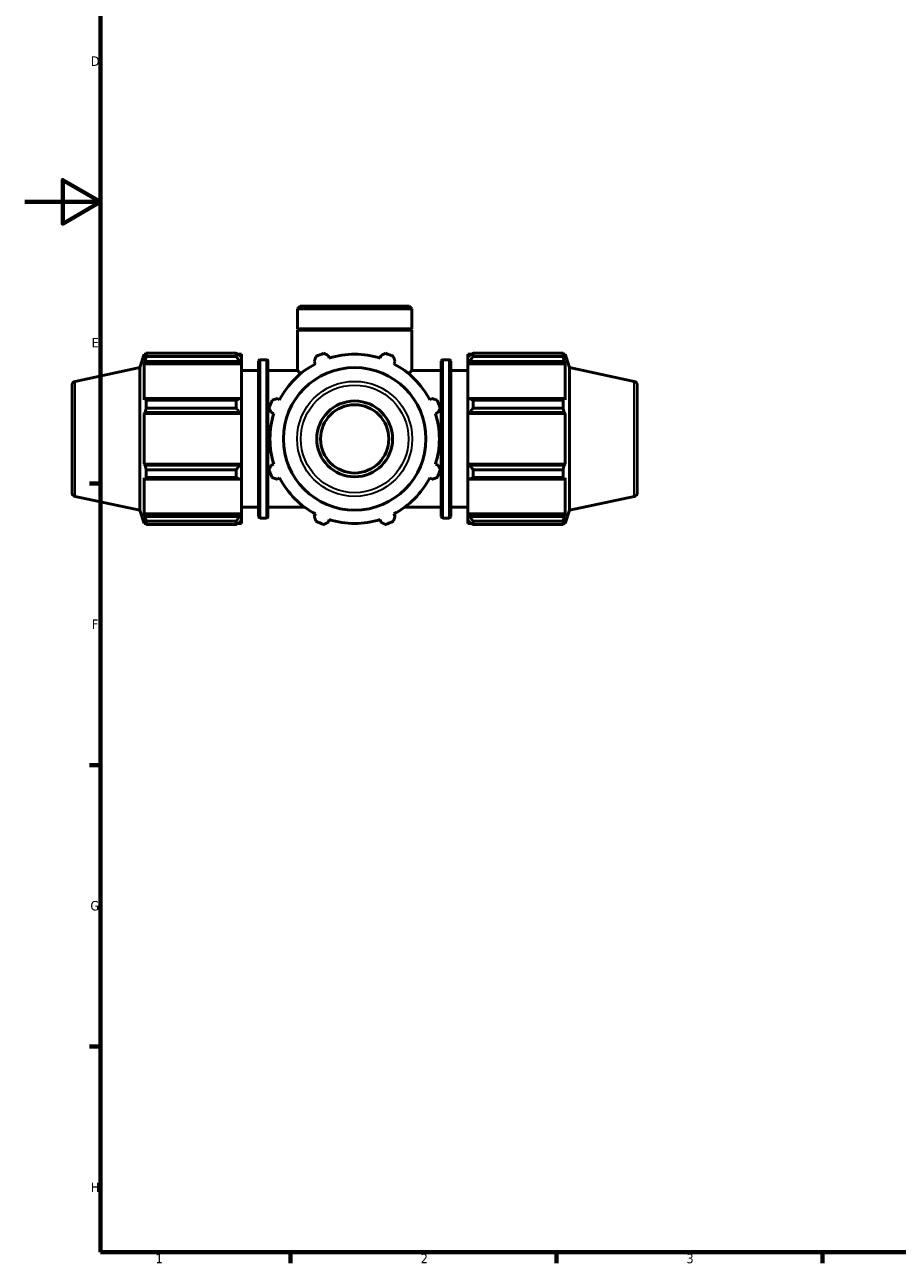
# Model space of a CAD drawing. Header units: millimetres. Extents: x 0 to 931, y -39 to 718.
# Tile 1 of 7: x 0 to 230, y 17 to 344. Entities that reach past the tile are written whole.
import ezdxf

# ---------------------------------------------------------------- set-up
doc = ezdxf.new("R2010")
doc.units = ezdxf.units.MM
for name, color, linetype, lineweight in [('Border (ISO)', 7, 'Continuous', 70), ('Visible (ISO)', 7, 'Continuous', 50), ('Visible Narrow (ISO)', 7, 'Continuous', 35)]:
    doc.layers.add(name, color=color, linetype=linetype, lineweight=lineweight)
doc.styles.add('Note Text (ISO)', font='tahoma.ttf')

# ---------------------------------------------------------------- blocks, each defined once
blk = doc.blocks.new('Borders Default Border')
at = {"layer": 'Border (ISO)'}
for p, q in [((20, 222.75), (17.1, 222.75)), ((20, 148.5), (17.1, 148.5)), ((20, 74.25), (17.1, 74.25)), ((70.08, 20), (70.08, 17.1)), ((140.17, 20), (140.17, 17.1)), ((210.25, 20), (210.25, 17.1))]:
    blk.add_line(p, q, dxfattribs=at)
at = {"layer": 'Border (ISO)', "flags": 128}
for points in [[(20, 20), (20, 574), (821, 574), (821, 20), (20, 20)], [(0, 297), (20, 297), (10, 302.77), (10, 291.23), (20, 297)]]:
    blk.add_lwpolyline(points, dxfattribs=at)
at = {"layer": 'Border (ISO)', "color": 232, "true_color": 0xca0064, "char_height": 2.5, "attachment_point": 7, "style": 'Note Text (ISO)'}
for s, insert in [('D', (17.43, 332.88)), ('E', (17.64, 258.63)), ('F', (17.7, 184.38)), ('G', (17.31, 110.08)), ('H', (17.44, 35.88)), ('1', (34.48, 17.1)), ('2', (104.37, 17.1)), ('3', (174.43, 17.05))]:
    blk.add_mtext(s, dxfattribs=dict(at, insert=insert))

msp = doc.modelspace()

# ---------------------------------------------------------------- linework, layer by layer
at = {"layer": 'Visible (ISO)'}
for p, q in [((72.6089, 269.5132), (71.8854, 268.7897)), ((102.0317, 268.7897), (71.8854, 268.7897)), ((71.8854, 263.5132), (71.8854, 268.7897)), ((72.6089, 269.5132), (101.3082, 269.5132)), ((101.3082, 269.5132), (102.0317, 268.7897)), ((102.0317, 263.5132), (102.0317, 268.7897)), ((102.0317, 263.5132), (71.8854, 263.5132)), ((72.1854, 263.2132), (71.8854, 263.5132)), ((102.0317, 263.2132), (71.8854, 263.2132)), ((71.8854, 252.5132), (71.8854, 263.2132)), ((101.7317, 263.2132), (102.0317, 263.5132)), ((102.0317, 252.5132), (102.0317, 263.2132)), ((30.3385, 253.3137), (31.4821, 256.8332)), ((31.4821, 256.8332), (31.4821, 255.8002)), ((31.4821, 256.8332), (31.892, 256.8332)), ((31.716, 256.4868), (31.4821, 255.8002)), ((31.4821, 254.3113), (31.716, 254.9499)), ((31.716, 254.9499), (56.6785, 254.9499)), ((32.028, 257.0955), (55.7185, 257.0955)), ((32.028, 256.2276), (32.028, 257.0955)), ((55.7185, 256.2276), (32.028, 256.2276)), ((55.7185, 256.2276), (55.7185, 257.0955)), ((56.1368, 256.8332), (57.1585, 256.8332)), ((57.1585, 256.0291), (56.6785, 256.4868)), ((56.6785, 254.9499), (57.1585, 254.5242)), ((57.1585, 256.0291), (57.1585, 256.8332)), ((57.1585, 256.0291), (57.1585, 254.5242)), ((61.6285, 214.0332), (61.6285, 254.9932)), ((62.0285, 255.3932), (63.7119, 255.3932)), ((64.1119, 254.9932), (64.1119, 214.0332)), ((76.3199, 254.9499), (76.6523, 254.3113)), ((80.2468, 255.8002), (80.0303, 256.4868)), ((93.8868, 256.4868), (93.6703, 255.8002)), ((97.2648, 254.3113), (97.5972, 254.9499)), ((109.8052, 214.0332), (109.8052, 254.9932)), ((110.2052, 255.3932), (111.8885, 255.3932)), ((112.2885, 254.9932), (112.2885, 214.0332)), ((116.7585, 256.8332), (116.7585, 256.0291)), ((116.7585, 256.8332), (117.7803, 256.8332)), ((117.2385, 256.4868), (116.7585, 256.0291)), ((116.7585, 254.5242), (116.7585, 256.0291)), ((116.7585, 254.5242), (117.2385, 254.9499)), ((117.2385, 254.9499), (142.201, 254.9499)), ((118.1985, 257.0955), (118.1985, 256.2276)), ((118.1985, 257.0955), (141.8891, 257.0955)), ((141.8891, 256.2276), (118.1985, 256.2276)), ((141.8891, 256.2276), (141.8891, 257.0955)), ((142.025, 256.8332), (142.435, 256.8332)), ((142.435, 255.8002), (142.201, 256.4868)), ((142.201, 254.9499), (142.435, 254.3113)), ((142.435, 255.8002), (142.435, 256.8332)), ((143.5785, 253.3137), (142.435, 256.8332)), ((13.2506, 249.6816), (30.3385, 253.3137)), ((30.3385, 215.7127), (30.3385, 253.3137)), ((31.4821, 254.3113), (31.4821, 244.8194)), ((57.1585, 254.3113), (31.4821, 254.3113)), ((57.1585, 254.5242), (57.1585, 254.3113)), ((57.1585, 244.9302), (57.1585, 254.3113)), ((57.1585, 252.5132), (61.6285, 252.5132)), ((64.1119, 252.5132), (71.8854, 252.5132)), ((102.0317, 252.5132), (109.8052, 252.5132)), ((112.2885, 252.5132), (116.7585, 252.5132)), ((116.7585, 254.3113), (116.7585, 254.5242)), ((116.7585, 254.3113), (142.435, 254.3113)), ((116.7585, 254.3113), (116.7585, 244.9302)), ((142.435, 244.8194), (142.435, 254.3113)), ((143.5785, 215.7127), (143.5785, 253.3137)), ((160.6665, 249.6816), (143.5785, 253.3137)), ((12.4585, 248.7034), (12.4585, 220.323)), ((161.4585, 248.7034), (161.4585, 220.323)), ((31.716, 245.1519), (31.4821, 244.8194)), ((56.6785, 245.1519), (31.716, 245.1519)), ((57.1585, 244.9302), (56.6785, 245.1519)), ((67.1605, 244.8194), (66.5218, 245.1519)), ((107.3953, 245.1519), (106.7566, 244.8194)), ((117.2385, 245.1519), (116.7585, 244.9302)), ((142.201, 245.1519), (117.2385, 245.1519)), ((142.435, 244.8194), (142.201, 245.1519)), ((32.028, 242.6397), (32.028, 244.7349)), ((32.028, 244.7349), (55.7185, 244.7349)), ((55.7185, 242.6397), (32.028, 242.6397)), ((55.7185, 242.6397), (55.7185, 244.7349)), ((57.1585, 244.9302), (57.1585, 241.2971)), ((116.7585, 241.2971), (116.7585, 244.9302)), ((118.1985, 244.7349), (118.1985, 242.6397)), ((118.1985, 244.7349), (141.8891, 244.7349)), ((141.8891, 242.6397), (118.1985, 242.6397)), ((141.8891, 242.6397), (141.8891, 244.7349)), ((31.4821, 241.225), (31.716, 241.4415)), ((57.1585, 241.225), (31.4821, 241.225)), ((31.4821, 241.225), (31.4821, 227.8014)), ((31.716, 241.4415), (56.6785, 241.4415)), ((56.6785, 241.4415), (57.1585, 241.2971)), ((57.1585, 241.2971), (57.1585, 241.225)), ((57.1585, 227.8014), (57.1585, 241.225)), ((64.9849, 241.4415), (65.6716, 241.225)), ((108.2455, 241.225), (108.9322, 241.4415)), ((116.7585, 241.2971), (117.2385, 241.4415)), ((116.7585, 241.225), (116.7585, 241.2971)), ((116.7585, 241.225), (142.435, 241.225)), ((116.7585, 241.225), (116.7585, 227.8014)), ((117.2385, 241.4415), (142.201, 241.4415)), ((142.201, 241.4415), (142.435, 241.225)), ((142.435, 227.8014), (142.435, 241.225)), ((31.716, 227.5849), (31.4821, 227.8014)), ((57.1585, 227.8014), (31.4821, 227.8014)), ((56.6785, 227.5849), (31.716, 227.5849)), ((32.028, 224.2915), (32.028, 226.3866)), ((32.028, 226.3866), (55.7185, 226.3866)), ((55.7185, 224.2915), (55.7185, 226.3866)), ((57.1585, 227.7293), (56.6785, 227.5849)), ((57.1585, 227.8014), (57.1585, 227.7293)), ((57.1585, 227.7293), (57.1585, 224.0961)), ((65.6716, 227.8014), (64.9849, 227.5849)), ((108.9322, 227.5849), (108.2455, 227.8014)), ((116.7585, 227.8014), (142.435, 227.8014)), ((116.7585, 227.7293), (116.7585, 227.8014)), ((117.2385, 227.5849), (116.7585, 227.7293)), ((116.7585, 224.0961), (116.7585, 227.7293)), ((142.201, 227.5849), (117.2385, 227.5849)), ((118.1985, 226.3866), (118.1985, 224.2915)), ((118.1985, 226.3866), (141.8891, 226.3866)), ((141.8891, 224.2915), (141.8891, 226.3866)), ((142.435, 227.8014), (142.201, 227.5849)), ((31.4821, 224.207), (31.716, 223.8745)), ((31.4821, 224.207), (31.4821, 214.7151)), ((31.716, 223.8745), (56.6785, 223.8745)), ((55.7185, 224.2915), (32.028, 224.2915)), ((56.6785, 223.8745), (57.1585, 224.0961)), ((57.1585, 214.7151), (57.1585, 224.0961)), ((66.5218, 223.8745), (67.1605, 224.207)), ((106.7566, 224.207), (107.3953, 223.8745)), ((116.7585, 224.0961), (117.2385, 223.8745)), ((116.7585, 224.0961), (116.7585, 214.7151)), ((117.2385, 223.8745), (142.201, 223.8745)), ((141.8891, 224.2915), (118.1985, 224.2915)), ((142.201, 223.8745), (142.435, 224.207)), ((142.435, 214.7151), (142.435, 224.207)), ((13.2506, 219.3448), (30.3385, 215.7127)), ((160.6665, 219.3448), (143.5785, 215.7127)), ((30.3385, 215.7127), (31.4821, 212.1932)), ((57.1585, 216.5132), (61.6285, 216.5132)), ((64.1119, 216.5132), (73.7607, 216.5132)), ((100.1564, 216.5132), (109.8052, 216.5132)), ((112.2885, 216.5132), (116.7585, 216.5132)), ((143.5785, 215.7127), (142.435, 212.1932)), ((31.716, 214.0765), (31.4821, 214.7151)), ((57.1585, 214.7151), (31.4821, 214.7151)), ((31.4821, 213.2262), (31.716, 212.5396)), ((31.4821, 213.2262), (31.4821, 212.1932)), ((56.6785, 214.0765), (31.716, 214.0765)), ((32.028, 211.9309), (32.028, 212.7988)), ((32.028, 212.7988), (55.7185, 212.7988)), ((55.7185, 211.9309), (55.7185, 212.7988)), ((57.1585, 214.5022), (56.6785, 214.0765)), ((56.6785, 212.5396), (57.1585, 212.9973)), ((57.1585, 214.7151), (57.1585, 214.5022)), ((57.1585, 214.5022), (57.1585, 212.9973)), ((57.1585, 212.1932), (57.1585, 212.9973)), ((62.0285, 213.6332), (63.7119, 213.6332)), ((76.6523, 214.7151), (76.3199, 214.0765)), ((80.0303, 212.5396), (80.2468, 213.2262)), ((93.6703, 213.2262), (93.8868, 212.5396)), ((97.5972, 214.0765), (97.2648, 214.7151)), ((110.2052, 213.6332), (111.8885, 213.6332)), ((116.7585, 214.7151), (142.435, 214.7151)), ((116.7585, 214.5022), (116.7585, 214.7151)), ((117.2385, 214.0765), (116.7585, 214.5022)), ((116.7585, 212.9973), (116.7585, 214.5022)), ((116.7585, 212.9973), (117.2385, 212.5396)), ((116.7585, 212.9973), (116.7585, 212.1932)), ((142.201, 214.0765), (117.2385, 214.0765)), ((118.1985, 212.7988), (118.1985, 211.9309)), ((118.1985, 212.7988), (141.8891, 212.7988)), ((141.8891, 211.9309), (141.8891, 212.7988)), ((142.435, 214.7151), (142.201, 214.0765)), ((142.201, 212.5396), (142.435, 213.2262)), ((142.435, 212.1932), (142.435, 213.2262)), ((31.4821, 212.1932), (31.892, 212.1932)), ((55.7185, 211.9309), (32.028, 211.9309)), ((56.1368, 212.1932), (57.1585, 212.1932)), ((116.7585, 212.1932), (117.7803, 212.1932)), ((141.8891, 211.9309), (118.1985, 211.9309)), ((142.025, 212.1932), (142.435, 212.1932))]:
    msp.add_line(p, q, dxfattribs=at)
for radius in [18.8005, 10, 9]:
    msp.add_circle((86.9585, 234.5132), radius, dxfattribs=at)
for centre, radius, start, end in [((62.0285, 254.9932), 0.4, 90, 180), ((63.7119, 254.9932), 0.4, 0, 90), ((86.9585, 234.5132), 24, 109.791984, 115.208016), ((86.9585, 234.5132), 22.32, 72.5, 107.5), ((86.9585, 234.5132), 24, 64.791984, 70.208016), ((110.2052, 254.9932), 0.4, 90, 180), ((111.8885, 254.9932), 0.4, 0, 90), ((86.9585, 234.5132), 22.32, 117.5, 152.5), ((86.9585, 234.5132), 22.32, 27.5, 62.5), ((13.4585, 248.7034), 1, 102, 180), ((160.4585, 248.7034), 1, 0, 78), ((86.9585, 234.5132), 24, 154.791984, 160.208016), ((86.9585, 234.5132), 24, 19.791984, 25.208016), ((86.9585, 234.5132), 22.32, 162.5, 197.5), ((86.9585, 234.5132), 22.32, 342.5, 17.5), ((86.9585, 234.5132), 24, 199.791984, 205.208016), ((86.9585, 234.5132), 24, 334.791984, 340.208016), ((86.9585, 234.5132), 22.32, 207.5, 242.5), ((86.9585, 234.5132), 22.32, 297.5, 332.5), ((13.4585, 220.323), 1, 180, 258), ((160.4585, 220.323), 1, 282, 0), ((62.0285, 214.0332), 0.4, 180, 270), ((63.7119, 214.0332), 0.4, 270, 0), ((86.9585, 234.5132), 24, 244.791984, 250.208016), ((86.9585, 234.5132), 22.32, 252.5, 287.5), ((86.9585, 234.5132), 24, 289.791984, 295.208016), ((110.2052, 214.0332), 0.4, 180, 270), ((111.8885, 214.0332), 0.4, 270, 0)]:
    msp.add_arc(centre, radius, start, end, dxfattribs=at)
for points, weights in [([(31.716, 256.4868), (31.8658, 256.7849), (32.028, 257.0955)], [1.00484929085, 1.00283111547, 1]), ([(32.028, 256.2276), (31.8658, 255.5757), (31.716, 254.9499)], [1, 1.00283111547, 1.00484929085]), ([(56.6785, 256.4868), (56.2177, 256.7849), (55.7185, 257.0955)], [1.00650388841, 1.01245878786, 1.01761753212]), ([(55.7185, 256.2276), (56.2177, 255.5757), (56.6785, 254.9499)], [1.01761753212, 1.01245878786, 1.00650388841]), ([(76.3199, 254.9499), (76.5241, 255.5757), (76.7368, 256.2276)], [1.00484929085, 1.00283111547, 1]), ([(78.832, 257.0955), (79.4434, 256.7849), (80.0303, 256.4868)], [1, 1.00283111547, 1.00484929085]), ([(93.8868, 256.4868), (94.4737, 256.7849), (95.0851, 257.0955)], [1.00484929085, 1.00283111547, 1]), ([(97.1803, 256.2276), (97.393, 255.5757), (97.5972, 254.9499)], [1, 1.00283111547, 1.00484929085]), ([(118.1985, 257.0955), (117.6993, 256.7849), (117.2385, 256.4868)], [1.01761753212, 1.01245878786, 1.00650388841]), ([(117.2385, 254.9499), (117.6993, 255.5757), (118.1985, 256.2276)], [1.00650388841, 1.01245878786, 1.01761753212]), ([(141.8891, 257.0955), (142.0513, 256.7849), (142.201, 256.4868)], [1, 1.00283111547, 1.00484929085]), ([(142.201, 254.9499), (142.0513, 255.5757), (141.8891, 256.2276)], [1.00484929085, 1.00283111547, 1]), ([(31.716, 245.1519), (31.8658, 244.9477), (32.028, 244.7349)], [1.00484929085, 1.00283111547, 1]), ([(56.6785, 245.1519), (56.2177, 244.9477), (55.7185, 244.7349)], [1.00650388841, 1.01245878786, 1.01761753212]), ([(65.2441, 244.7349), (65.896, 244.9477), (66.5218, 245.1519)], [1, 1.00283111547, 1.00484929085]), ([(107.3953, 245.1519), (108.0211, 244.9477), (108.673, 244.7349)], [1.00484929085, 1.00283111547, 1]), ([(118.1985, 244.7349), (117.6993, 244.9477), (117.2385, 245.1519)], [1.01761753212, 1.01245878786, 1.00650388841]), ([(141.8891, 244.7349), (142.0513, 244.9477), (142.201, 245.1519)], [1, 1.00283111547, 1.00484929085]), ([(32.028, 242.6397), (31.8658, 242.0284), (31.716, 241.4415)], [1, 1.00283111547, 1.00484929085]), ([(55.7185, 242.6397), (56.2177, 242.0284), (56.6785, 241.4415)], [1.01761753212, 1.01245878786, 1.00650388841]), ([(64.9849, 241.4415), (64.6868, 242.0284), (64.3763, 242.6397)], [1.00484929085, 1.00283111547, 1]), ([(109.5408, 242.6397), (109.2303, 242.0284), (108.9322, 241.4415)], [1, 1.00283111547, 1.00484929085]), ([(117.2385, 241.4415), (117.6993, 242.0284), (118.1985, 242.6397)], [1.00650388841, 1.01245878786, 1.01761753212]), ([(142.201, 241.4415), (142.0513, 242.0284), (141.8891, 242.6397)], [1.00484929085, 1.00283111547, 1]), ([(31.716, 227.5849), (31.8658, 226.998), (32.028, 226.3866)], [1.00484929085, 1.00283111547, 1]), ([(56.6785, 227.5849), (56.2177, 226.998), (55.7185, 226.3866)], [1.00650388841, 1.01245878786, 1.01761753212]), ([(64.3763, 226.3866), (64.6868, 226.998), (64.9849, 227.5849)], [1, 1.00283111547, 1.00484929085]), ([(108.9322, 227.5849), (109.2303, 226.998), (109.5408, 226.3866)], [1.00484929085, 1.00283111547, 1]), ([(118.1985, 226.3866), (117.6993, 226.998), (117.2385, 227.5849)], [1.01761753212, 1.01245878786, 1.00650388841]), ([(141.8891, 226.3866), (142.0513, 226.998), (142.201, 227.5849)], [1, 1.00283111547, 1.00484929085]), ([(32.028, 224.2915), (31.8658, 224.0787), (31.716, 223.8745)], [1, 1.00283111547, 1.00484929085]), ([(55.7185, 224.2915), (56.2177, 224.0787), (56.6785, 223.8745)], [1.01761753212, 1.01245878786, 1.00650388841]), ([(66.5218, 223.8745), (65.896, 224.0787), (65.2441, 224.2915)], [1.00484929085, 1.00283111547, 1]), ([(108.673, 224.2915), (108.0211, 224.0787), (107.3953, 223.8745)], [1, 1.00283111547, 1.00484929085]), ([(117.2385, 223.8745), (117.6993, 224.0787), (118.1985, 224.2915)], [1.00650388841, 1.01245878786, 1.01761753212]), ([(142.201, 223.8745), (142.0513, 224.0787), (141.8891, 224.2915)], [1.00484929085, 1.00283111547, 1]), ([(31.716, 214.0765), (31.8658, 213.4507), (32.028, 212.7988)], [1.00484929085, 1.00283111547, 1]), ([(32.028, 211.9309), (31.8658, 212.2415), (31.716, 212.5396)], [1, 1.00283111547, 1.00484929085]), ([(56.6785, 214.0765), (56.2177, 213.4507), (55.7185, 212.7988)], [1.00650388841, 1.01245878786, 1.01761753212]), ([(55.7185, 211.9309), (56.2177, 212.2415), (56.6785, 212.5396)], [1.01761753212, 1.01245878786, 1.00650388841]), ([(76.7368, 212.7988), (76.5241, 213.4507), (76.3199, 214.0765)], [1, 1.00283111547, 1.00484929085]), ([(80.0303, 212.5396), (79.4434, 212.2415), (78.832, 211.9309)], [1.00484929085, 1.00283111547, 1]), ([(95.0851, 211.9309), (94.4737, 212.2415), (93.8868, 212.5396)], [1, 1.00283111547, 1.00484929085]), ([(97.5972, 214.0765), (97.393, 213.4507), (97.1803, 212.7988)], [1.00484929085, 1.00283111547, 1]), ([(118.1985, 212.7988), (117.6993, 213.4507), (117.2385, 214.0765)], [1.01761753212, 1.01245878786, 1.00650388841]), ([(117.2385, 212.5396), (117.6993, 212.2415), (118.1985, 211.9309)], [1.00650388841, 1.01245878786, 1.01761753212]), ([(141.8891, 212.7988), (142.0513, 213.4507), (142.201, 214.0765)], [1, 1.00283111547, 1.00484929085]), ([(142.201, 212.5396), (142.0513, 212.2415), (141.8891, 211.9309)], [1.00484929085, 1.00283111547, 1])]:
    msp.add_rational_spline(points, weights, degree=2, dxfattribs=at)
for points, knots in [([(71.8854, 252.5132), (71.8854, 252.5132), (71.9874, 252.4275), (72.3406, 252.1336), (72.5425, 251.966), (72.7921, 251.761)], [7.391145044, 7.391145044, 7.391145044, 7.391145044, 7.692501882, 7.692501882, 7.910372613, 7.910372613, 7.910372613, 7.910372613]), ([(101.1249, 251.761), (101.3746, 251.966), (101.5765, 252.1336), (101.9297, 252.4275), (102.0317, 252.5132), (102.0317, 252.5132)], [1.944487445, 1.944487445, 1.944487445, 1.944487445, 2.162358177, 2.162358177, 2.463715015, 2.463715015, 2.463715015, 2.463715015])]:
    msp.add_open_spline(points, degree=3, knots=knots, dxfattribs=at)
at = {"layer": 'Visible Narrow (ISO)'}
for p, q in [((62.0285, 255.1361), (62.0285, 213.8903)), ((63.7119, 213.8903), (63.7119, 255.1361)), ((110.2052, 255.1361), (110.2052, 213.8903)), ((111.8885, 213.8903), (111.8885, 255.1361)), ((13.2506, 219.5316), (13.2506, 249.4948)), ((160.6665, 219.5316), (160.6665, 249.4948))]:
    msp.add_line(p, q, dxfattribs=at)
for radius in [15.1684, 14.1902]:
    msp.add_circle((86.9585, 234.5132), radius, dxfattribs=at)

# ---------------------------------------------------------------- block references
msp.add_blockref('Borders Default Border', (0, 0))

doc.saveas('drawing.dxf')
